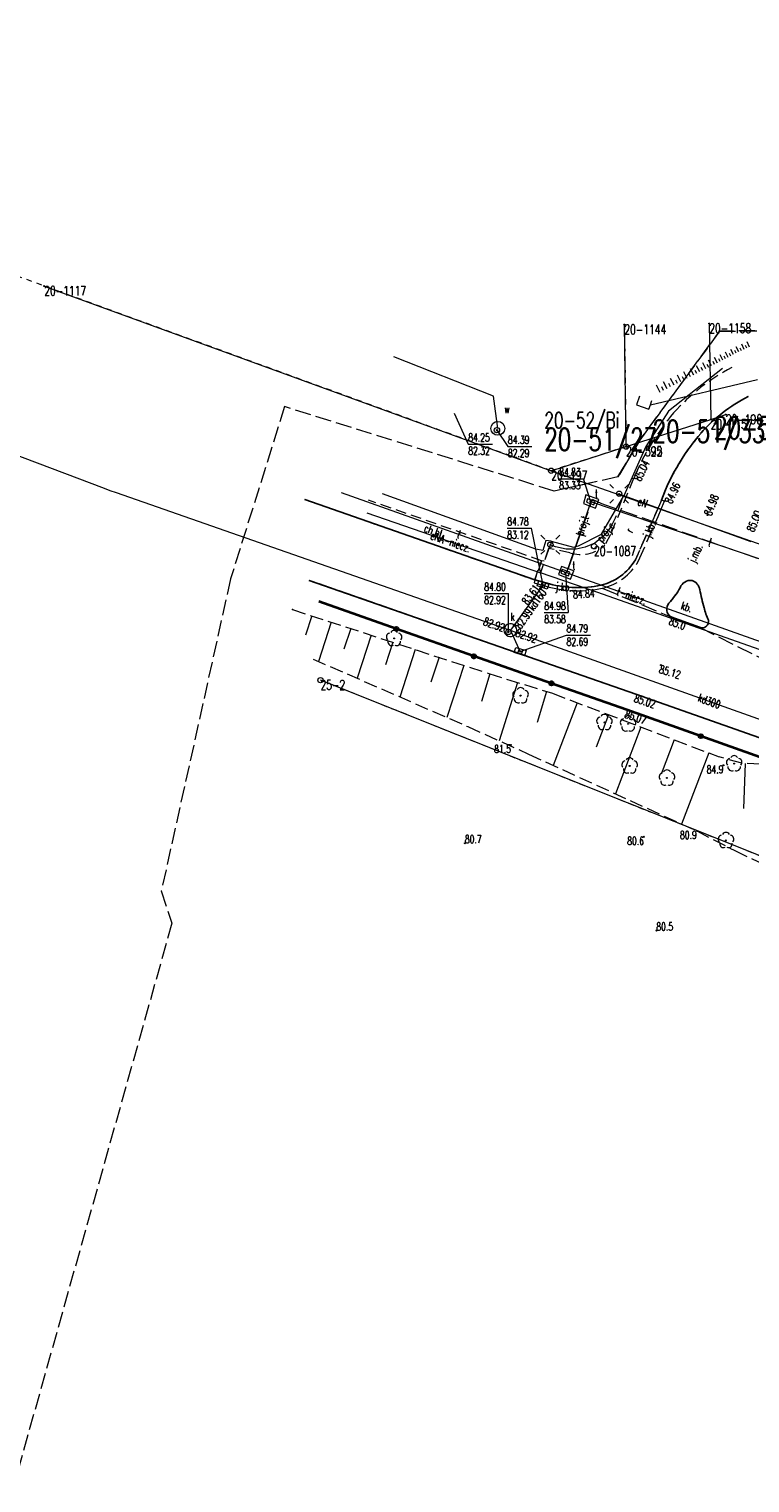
# Model space of a CAD drawing. Header units: metres. Extents: x 7505752 to 7507120, y 5839999 to 5840598.
# Tile 3 of 35: x 7505919 to 7505987, y 5840368 to 5840504. Entities that reach past the tile are written whole.
import ezdxf
from ezdxf.enums import TextEntityAlignment as Align

# ---------------------------------------------------------------- set-up
doc = ezdxf.new("R2010")
doc.units = ezdxf.units.M
for name, pattern in [('2_1', [0]), ('2_OTKC', [1.5, 1, -0.5]), ('2_OTKG', [1.5, 1, -0.5]), ('2_OTKJ', [2, 1.5, -0.5]), ('2_OTKK', [0]), ('2_OTKU', [2, 1.5, -0.5]), ('2_OTRK', [1.75, 1.25, -0.5]), ('2_OTRKG', [1.75, 1.25, -0.5]), ('4_SUEP_A', [0]), ('4_SUKP', [0]), ('4_SULL', [0]), ('4_SUPK', [0]), ('4_SUPP_P', [2, 1.5, -0.5]), ('4_SUTP_A', [0]), ('4_SUWP', [0]), ('GDE', [0]), ('GUZ', [1, 0.5, -0.5])]:
    doc.linetypes.add(name, pattern=pattern)
doc.layers.get('0').update_dxf_attribs({"color": 250, "linetype": 'CONTINUOUS', "lineweight": 100})
for name, color, linetype, lineweight in [('Dzialki', 7, 'GDE', 18), ('Numery_dzialek', 7, 'CONTINUOUS', 20), ('Numery_punktow', 7, 'CONTINUOUS', 9), ('OTK_E_T_0', 7, 'CONTINUOUS', 0), ('OTK_E_T_1', 7, 'CONTINUOUS', 0), ('OTK_E_T_2', 7, 'CONTINUOUS', 0), ('OTK_E_T_3', 7, 'CONTINUOUS', 0), ('OTK_L_0', 7, '2_OTKJ', 18), ('OTK_L_1', 7, '2_OTKK', 25), ('OTK_L_2', 7, '2_OTKC', 18), ('OTK_L_3', 7, '2_OTKG', 18), ('OTK_L_4', 7, '2_OTKU', 18), ('OTO_L_0', 7, 'CONTINUOUS', 35), ('OTR_L_1', 7, '2_OTRK', 18), ('OTR_T_0', 7, 'CONTINUOUS', 18), ('OTR_T_1', 7, 'CONTINUOUS', 18), ('P_SUEP_E_T_0', 1, 'CONTINUOUS', 0), ('P_SUEP_L_0', 1, '4_SUPP_P', 18), ('Punkty', 7, 'CONTINUOUS', 18), ('SUE_T_3', 7, 'CONTINUOUS', 18), ('SUEP_E_T_0', 1, 'CONTINUOUS', 0), ('SUEP_L_0', 1, '4_SUEP_A', 18), ('SUL_L_0', 7, '4_SULL', 18), ('SUP_E_T_1', 7, 'CONTINUOUS', 0), ('SUP_L_1', 7, '4_SUPK', 18), ('SUP_T_4', 7, 'CONTINUOUS', 18), ('SUWP_L_0', 5, '4_SUWP', 18), ('SUWR_T_0', 5, 'CONTINUOUS', 18)]:
    doc.layers.add(name, color=color, linetype=linetype, lineweight=lineweight)
for name, color, linetype, lineweight, true_color in [('Numery_uzytkow', 96, 'CONTINUOUS', 15, 0x008000), ('OTZ_T_0', 96, 'CONTINUOUS', 18, 0x008000), ('P_SUGP_L_0', 52, '4_SUPP_P', 18, 0xbfbf00), ('P_SUTP_E_T_0', 30, 'CONTINUOUS', 0, 0xff9100), ('P_SUTP_L_0', 30, '4_SUPP_P', 18, 0xff9100), ('SUK_T_1', 36, 'CONTINUOUS', 18, 0x803300), ('SUKP_E_T_0', 36, 'CONTINUOUS', 0, 0x803300), ('SUKP_L_0', 36, '4_SUKP', 18, 0x803300), ('SUKR_T_0', 36, 'CONTINUOUS', 18, 0x803300), ('SUTP_E_T_0', 30, 'CONTINUOUS', 0, 0xff9100), ('SUTP_L_0', 30, '4_SUTP_A', 18, 0xff9100), ('SUTR_T_0', 30, 'CONTINUOUS', 18, 0xff9100), ('Uzytki', 96, 'GUZ', 18, 0x008000)]:
    doc.layers.add(name, color=color, linetype=linetype, lineweight=lineweight, true_color=true_color)
doc.styles.get("Standard").update_dxf_attribs({"font": 'Simplex.SHX', "width": 0.75})

# ---------------------------------------------------------------- blocks, each defined once
blk = doc.blocks.new('GRT')
at = {"linetype": 'CONTINUOUS'}
blk.add_circle((0, 0), 0.25, dxfattribs=at)
blk = doc.blocks.new('GRO')
at = {"linetype": 'CONTINUOUS'}
blk.add_circle((0, 0), 0.045, dxfattribs=at)
blk = doc.blocks.new('2_OTRN')
at = {"linetype": 'CONTINUOUS'}
blk.add_circle((0, 0), 0.045, dxfattribs=at)
blk = doc.blocks.new('2_OTRS')
at = {"linetype": 'CONTINUOUS'}
blk.add_circle((0, 0), 0.045, dxfattribs=at)
blk = doc.blocks.new('2_OTZL')
at = {"linetype": 'CONTINUOUS'}
blk.add_circle((0, 0), 0.045, dxfattribs=at)
for centre, start, end in [((-0.36, 0.12), 102.1445, 221.86), ((0, 0.38), 30.1401, 149.8599), ((0.36, 0.12), 318.14, 77.8555), ((-0.22, -0.3), 174.1482, 293.8542), ((0.22, -0.3), 246.1458, 5.8518)]:
    blk.add_arc(centre, 0.375, start, end, dxfattribs=at)
blk = doc.blocks.new('4_SUEO_W')
at = {"linetype": 'CONTINUOUS'}
for p, q in [((-0.53035, 0.53035), (-0.8839, 0.8839)), ((0.53035, 0.53035), (0.8839, 0.8839)), ((-0.53035, -0.53035), (-0.8839, -0.8839)), ((0.53035, -0.53035), (0.8839, -0.8839))]:
    blk.add_line(p, q, dxfattribs=at)
blk.add_circle((0, 0), 0.025, dxfattribs=at)
blk = doc.blocks.new('4_SUPP')
at = {"linetype": 'CONTINUOUS'}
blk.add_circle((0, 0), 0.25, dxfattribs=at)
blk = doc.blocks.new('4_SUKK')
at = {"linetype": 'CONTINUOUS'}
for p, q in [((-0.5, -0.25), (-0.5, 0.25)), ((-0.5, 0.25), (0.5, 0.25)), ((-0.175, 0.25), (-0.175, -0.25)), ((0.175, 0.25), (0.175, -0.25)), ((0.5, 0.25), (0.5, -0.25)), ((0.5, -0.25), (-0.5, -0.25))]:
    blk.add_line(p, q, dxfattribs=at)
blk = doc.blocks.new('4_SUPS')
at = {"linetype": 'CONTINUOUS'}
blk.add_circle((0, 0), 0.0625, dxfattribs=at)
blk = doc.blocks.new('4_SUPW')
at = {"linetype": 'CONTINUOUS'}
blk.add_circle((0, 0), 0.25, dxfattribs=at)
blk = doc.blocks.new('4_SUPW_B')
at = {"linetype": 'CONTINUOUS'}
for p, q in [((0.375, 0.175), (-0.375, 0.175)), ((-0.375, 0.175), (-0.375, -0.175)), ((0.375, -0.175), (0.375, 0.175)), ((-0.375, -0.175), (0.375, -0.175))]:
    blk.add_line(p, q, dxfattribs=at)

msp = doc.modelspace()

# ---------------------------------------------------------------- linework, layer by layer
at = {"layer": 'Dzialki'}
for p, q in [((7505920.6, 5840480.19), (7505968.28, 5840462.83)), ((7505975.32, 5840465.09), (7505975.16, 5840476.56)), ((7505983.15, 5840476.67), (7505983.28, 5840467.65)), ((7505975.32, 5840465.09), (7505983.28, 5840467.65)), ((7505983.28, 5840467.65), (7505984.7, 5840468.1)), ((7505968.28, 5840462.83), (7505975.32, 5840465.09)), ((7505968.28, 5840462.83), (7506081.03, 5840423.23)), ((7506106.97, 5840379.02), (7505946.58, 5840443.14))]:
    msp.add_line(p, q, dxfattribs=at)
at = {"layer": 'OTK_L_0', "linetype": '2_OTKJ'}
for p, q in [((7505979.02, 5840461.04), (7505978.65, 5840460.07)), ((7505966.73, 5840452.56), (7505945.1, 5840460.13)), ((7505978.65, 5840460.07), (7505978.04, 5840458.62)), ((7505978.33, 5840458.51), (7505978.93, 5840459.97)), ((7505978.93, 5840459.97), (7505978.65, 5840460.07)), ((7505978.04, 5840458.62), (7505976.2, 5840454.45)), ((7505976.47, 5840454.3), (7505978.33, 5840458.51)), ((7505966.73, 5840452.56), (7505966.67, 5840452.29)), ((7505968.13, 5840452.19), (7505966.73, 5840452.56)), ((7505976.24, 5840441.82), (7505945.51, 5840452.52)), ((7505966.67, 5840452.29), (7505968.1, 5840451.88)), ((7505973.07, 5840451.79), (7505979.54, 5840449.08)), ((7505982.24, 5840448.11), (7505979.54, 5840449.08)), ((7505982.24, 5840448.11), (7505990.18, 5840444.11)), ((7506018.23, 5840427), (7505976.24, 5840441.82))]:
    msp.add_line(p, q, dxfattribs=at)
for centre, radius, start, end in [((7505993.46, 5840456.63), 14.76, 116.865, 138.8313), ((7505998.55, 5840452.46), 21.33, 139.4221, 156.2954), ((7505971.77, 5840457.08), 5.15, 282.9996, 329.3255), ((7505971.9, 5840456.94), 5.28, 282.8472, 330.0249), ((7505970.77, 5840462.22), 10.68, 255.5001, 282.425), ((7505970.81, 5840462.29), 10.45, 255.1668, 281.7305), ((7505972.76, 5840456.31), 8.87, 318.0217, 329.6421), ((7505981.4, 5840451.46), 1.06, 83.4826, 159.5017), ((7505981.16, 5840451.46), 1.11, 9.1177, 70.881), ((7506011.37, 5840457.64), 29.73, 191.6423, 194.9898), ((7505980, 5840449.81), 0.862, 138.6596, 237.9706), ((7505990.13, 5840451.89), 7.72, 194.5207, 203.7997), ((7505982.48, 5840448.65), 0.592, 338.2073, 11.7078), ((7505982.48, 5840448.65), 0.59, 245.8057, 338.2964)]:
    msp.add_arc(centre, radius, start, end, dxfattribs=at)
at = {"layer": 'OTK_L_1', "linetype": '2_OTKK'}
for p, q in [((7505978.65, 5840460.07), (7505979.02, 5840461.04)), ((7505966.73, 5840452.56), (7505945.1, 5840460.13)), ((7505966.73, 5840452.56), (7505968.13, 5840452.19)), ((7505976.24, 5840441.82), (7505945.51, 5840452.52)), ((7505982.24, 5840448.11), (7505979.54, 5840449.08)), ((7506018.23, 5840427), (7505976.24, 5840441.82))]:
    msp.add_line(p, q, dxfattribs=at)
for centre, radius, start, end in [((7505993.46, 5840456.63), 14.76, 116.865, 138.8313), ((7505998.55, 5840452.46), 21.33, 139.4221, 156.2954), ((7505971.77, 5840457.08), 5.15, 282.9996, 329.3255), ((7505970.81, 5840462.29), 10.45, 255.1668, 281.7305), ((7505972.76, 5840456.31), 8.87, 318.0217, 329.6421), ((7505981.4, 5840451.46), 1.06, 83.4826, 159.5017), ((7505981.16, 5840451.46), 1.11, 9.1177, 70.881), ((7506011.37, 5840457.64), 29.73, 191.6423, 194.9898), ((7505980, 5840449.81), 0.862, 138.6596, 237.9706), ((7505990.13, 5840451.89), 7.72, 194.5207, 203.7997), ((7505982.48, 5840448.65), 0.592, 338.2073, 11.7078), ((7505982.48, 5840448.65), 0.59, 245.8057, 338.2964)]:
    msp.add_arc(centre, radius, start, end, dxfattribs=at)
at = {"layer": 'OTK_L_2', "linetype": '2_OTKC'}
for p, q in [((7505945.1, 5840460.13), (7505966.73, 5840452.56)), ((7505967.38, 5840454.37), (7505951.09, 5840460.05)), ((7505966.73, 5840452.56), (7505967.38, 5840454.37))]:
    msp.add_line(p, q, dxfattribs=at)
at = {"layer": 'OTK_L_3', "linetype": '2_OTKG'}
for p, q in [((7505976.02, 5840462.09), (7505973.86, 5840456.83)), ((7505978.65, 5840460.07), (7505979.02, 5840461.04)), ((7505978.04, 5840458.62), (7505978.65, 5840460.07)), ((7505976.2, 5840454.45), (7505978.04, 5840458.62)), ((7505973.86, 5840456.83), (7505973.31, 5840455.82)), ((7505968.02, 5840455.53), (7505967.62, 5840454.32)), ((7505970.03, 5840455.11), (7505968.02, 5840455.53)), ((7505967.38, 5840454.37), (7505966.73, 5840452.56)), ((7505967.62, 5840454.32), (7505967.38, 5840454.37)), ((7505966.73, 5840452.56), (7505968.13, 5840452.19))]:
    msp.add_line(p, q, dxfattribs=at)
for centre, radius, start, end in [((7505994.22, 5840455.41), 19.32, 117.6353, 138.2889), ((7505993.46, 5840456.63), 14.76, 116.865, 138.8313), ((7505998.44, 5840452.6), 24.35, 139.9619, 157.0513), ((7505998.55, 5840452.46), 21.33, 139.4221, 156.2954), ((7505971.06, 5840458.3), 3.35, 252.1999, 312.2281), ((7505971.77, 5840457.08), 5.15, 282.9996, 329.3255), ((7505970.81, 5840462.29), 10.45, 255.1668, 281.7305)]:
    msp.add_arc(centre, radius, start, end, dxfattribs=at)
at = {"layer": 'OTK_L_4', "linetype": '2_OTKU'}
msp.add_line((7505979.54, 5840449.08), (7505982.24, 5840448.11), dxfattribs=at)
for centre, radius, start, end in [((7505972.76, 5840456.31), 8.87, 318.0217, 329.6421), ((7505981.4, 5840451.46), 1.06, 83.4826, 159.5017), ((7505981.16, 5840451.46), 1.11, 9.1177, 70.881), ((7506011.37, 5840457.64), 29.73, 191.6423, 194.9898), ((7505980, 5840449.81), 0.862, 138.6596, 237.9706), ((7505990.13, 5840451.89), 7.72, 194.5207, 203.7997), ((7505982.48, 5840448.65), 0.592, 338.2073, 11.7078), ((7505982.48, 5840448.65), 0.59, 245.8057, 338.2964)]:
    msp.add_arc(centre, radius, start, end, dxfattribs=at)
at = {"layer": 'OTO_L_0'}
for p, q in [((7505953.71, 5840447.96), (7505946.41, 5840450.52)), ((7505961.01, 5840445.39), (7505953.71, 5840447.96)), ((7505968.31, 5840442.83), (7505961.01, 5840445.39)), ((7505975.38, 5840440.34), (7505968.31, 5840442.83)), ((7505982.35, 5840437.87), (7505975.38, 5840440.34)), ((7505989.32, 5840435.4), (7505982.35, 5840437.87))]:
    msp.add_line(p, q, dxfattribs=at)
for centre in [(7505953.71, 5840447.96), (7505961.01, 5840445.39), (7505968.31, 5840442.83), (7505982.35, 5840437.87)]:
    msp.add_circle(centre, 0.17, dxfattribs=at)
at = {"layer": 'OTR_L_1', "linetype": '2_1'}
for p, q in [((7505985.92, 5840473.99), (7505985.67, 5840474.48)), ((7505986.42, 5840474.23), (7505986.2, 5840474.73)), ((7505986.67, 5840474.34), (7505986.56, 5840474.59)), ((7505986.92, 5840474.45), (7505986.7, 5840474.95)), ((7505983.37, 5840472.68), (7505983.09, 5840473.22)), ((7505983.64, 5840472.82), (7505983.51, 5840473.09)), ((7505983.91, 5840472.95), (7505983.64, 5840473.48)), ((7505984.17, 5840473.09), (7505984.04, 5840473.35)), ((7505984.43, 5840473.22), (7505984.16, 5840473.73)), ((7505984.68, 5840473.35), (7505984.55, 5840473.6)), ((7505984.93, 5840473.48), (7505984.68, 5840473.98)), ((7505985.18, 5840473.61), (7505985.05, 5840473.86)), ((7505985.43, 5840473.74), (7505985.18, 5840474.24)), ((7505985.67, 5840473.87), (7505985.55, 5840474.12)), ((7505986.17, 5840474.11), (7505986.04, 5840474.36)), ((7505980.47, 5840471.19), (7505980.15, 5840471.82)), ((7505981.08, 5840471.51), (7505980.77, 5840472.12)), ((7505981.38, 5840471.66), (7505981.23, 5840471.96)), ((7505981.68, 5840471.81), (7505981.37, 5840472.4)), ((7505981.97, 5840471.96), (7505981.82, 5840472.25)), ((7505982.26, 5840472.11), (7505981.96, 5840472.69)), ((7505982.54, 5840472.25), (7505982.4, 5840472.54)), ((7505982.82, 5840472.4), (7505982.54, 5840472.96)), ((7505983.1, 5840472.54), (7505982.96, 5840472.82)), ((7505978.52, 5840470.19), (7505978.17, 5840470.88)), ((7505978.85, 5840470.37), (7505978.68, 5840470.7)), ((7505979.18, 5840470.54), (7505978.85, 5840471.2)), ((7505979.51, 5840470.7), (7505979.34, 5840471.03)), ((7505979.83, 5840470.87), (7505979.5, 5840471.51)), ((7505980.15, 5840471.03), (7505979.99, 5840471.35)), ((7505980.78, 5840471.35), (7505980.62, 5840471.66)), ((7505945.76, 5840449.18), (7505945.17, 5840447.36)), ((7505947.58, 5840448.59), (7505946.38, 5840444.9)), ((7505949.42, 5840447.99), (7505948.79, 5840446.06)), ((7505951.35, 5840447.36), (7505950.03, 5840443.31)), ((7505953.38, 5840446.7), (7505952.69, 5840444.58)), ((7505955.5, 5840446.01), (7505954.05, 5840441.55)), ((7505957.73, 5840445.29), (7505956.97, 5840442.95)), ((7505960.07, 5840444.53), (7505958.47, 5840439.63)), ((7505962.52, 5840443.73), (7505961.71, 5840441.14)), ((7505965.11, 5840442.93), (7505963.4, 5840437.43)), ((7505967.85, 5840442.07), (7505966.95, 5840439.15)), ((7505970.72, 5840441.02), (7505968.48, 5840435.12)), ((7505973.67, 5840439.89), (7505972.51, 5840436.85)), ((7505976.72, 5840438.73), (7505974.32, 5840432.45)), ((7505979.86, 5840437.54), (7505978.62, 5840434.29)), ((7505983.1, 5840436.3), (7505980.55, 5840429.61)), ((7505986.52, 5840435.31), (7505986.36, 5840431.06))]:
    msp.add_line(p, q, dxfattribs=at)
at = {"layer": 'OTR_L_1', "linetype": '2_OTRKG'}
for p, q in [((7505943.94, 5840449.77), (7505962.42, 5840443.76)), ((7505962.42, 5840443.76), (7505968.4, 5840441.9)), ((7505968.4, 5840441.9), (7505984.09, 5840435.92)), ((7505986.21, 5840435.32), (7505984.09, 5840435.92)), ((7505987.97, 5840435.25), (7505986.21, 5840435.32))]:
    msp.add_line(p, q, dxfattribs=at)
at = {"layer": 'OTR_L_1', "linetype": '2_OTRK'}
for p, q in [((7505945.89, 5840445.12), (7505960.44, 5840438.77)), ((7505960.44, 5840438.77), (7505966.16, 5840436.18)), ((7505966.16, 5840436.18), (7505981.97, 5840428.96)), ((7505981.97, 5840428.96), (7505985.55, 5840427.11)), ((7505985.55, 5840427.11), (7506000.09, 5840420.21))]:
    msp.add_line(p, q, dxfattribs=at)
at = {"layer": 'OTR_L_1', "linetype": '2_1'}
msp.add_point((7505943.94, 5840449.77), dxfattribs=at)
at = {"layer": 'P_SUEP_L_0', "linetype": '4_SUPP_P'}
for p, q in [((7505975.04, 5840460.49), (7505974.3, 5840458.37)), ((7505974.3, 5840458.37), (7505973.9, 5840457.54)), ((7505973.3, 5840456.76), (7505972.37, 5840456.03)), ((7505973.9, 5840457.54), (7505973.3, 5840456.76)), ((7505968.18, 5840455.86), (7505967.26, 5840453.24)), ((7505968.69, 5840455.68), (7505968.18, 5840455.86)), ((7505969.69, 5840455.45), (7505968.69, 5840455.68)), ((7505970.62, 5840455.46), (7505969.69, 5840455.45)), ((7505971.47, 5840455.63), (7505970.62, 5840455.46)), ((7505972.37, 5840456.03), (7505971.47, 5840455.63))]:
    msp.add_line(p, q, dxfattribs=at)
at = {"layer": 'P_SUGP_L_0', "linetype": '4_SUPP_P'}
for p, q in [((7505976.48, 5840465.49), (7505984.12, 5840475.94)), ((7505984.12, 5840475.94), (7505976.75, 5840465.93)), ((7506001.44, 5840476.19), (7505984.12, 5840475.94)), ((7505984.12, 5840475.94), (7506001.44, 5840476.19)), ((7505943.2, 5840468.86), (7505938.12, 5840452.65)), ((7505943.2, 5840468.86), (7505938.12, 5840452.65)), ((7505968.57, 5840460.91), (7505943.2, 5840468.86)), ((7505968.57, 5840460.91), (7505943.2, 5840468.86)), ((7505976.75, 5840465.93), (7505974.55, 5840462.25)), ((7505976.48, 5840465.49), (7505974.55, 5840462.25)), ((7505974.55, 5840462.25), (7505976.48, 5840465.49)), ((7505974.55, 5840462.25), (7505968.57, 5840460.91)), ((7505974.55, 5840462.25), (7505971.72, 5840461.62)), ((7505971.72, 5840461.62), (7505968.57, 5840460.91)), ((7505938.12, 5840452.65), (7505931.61, 5840423.32)), ((7505938.12, 5840452.65), (7505931.61, 5840423.32)), ((7505931.61, 5840423.32), (7505932.61, 5840420.3)), ((7505931.61, 5840423.32), (7505932.61, 5840420.3)), ((7505932.61, 5840420.3), (7505917.79, 5840367.66)), ((7505932.61, 5840420.3), (7505917.79, 5840367.66))]:
    msp.add_line(p, q, dxfattribs=at)
at = {"layer": 'P_SUTP_L_0', "linetype": '4_SUPP_P'}
for p, q in [((7505969.93, 5840453.77), (7505971.94, 5840459.49)), ((7505971.94, 5840459.49), (7505972.13, 5840460.16)), ((7505972.13, 5840460.16), (7505973.02, 5840459.75)), ((7505973.02, 5840459.75), (7506046.29, 5840433.99)), ((7505969.72, 5840453.25), (7505969.93, 5840453.77))]:
    msp.add_line(p, q, dxfattribs=at)
at = {"layer": 'SUEP_L_0', "linetype": '4_SUEP_A'}
for p, q in [((7505984.39, 5840472.43), (7505979.31, 5840468.44)), ((7505979.31, 5840468.44), (7505977.19, 5840465.1)), ((7505977.19, 5840465.1), (7505975.12, 5840460.47)), ((7505966.84, 5840455.44), (7505952.4, 5840460.66)), ((7505973.02, 5840456.85), (7505975.12, 5840460.47)), ((7505974.67, 5840460.66), (7505975.12, 5840460.47)), ((7505987.08, 5840456.14), (7505975.12, 5840460.47)), ((7505950.94, 5840458.88), (7505967.26, 5840453.24)), ((7505970.85, 5840455.78), (7505973.02, 5840456.85)), ((7505967.49, 5840455.32), (7505966.84, 5840455.44)), ((7505967.78, 5840456.27), (7505967.49, 5840455.32)), ((7505968.28, 5840456.19), (7505967.78, 5840456.27)), ((7505968.28, 5840456.19), (7505968.2, 5840455.87)), ((7505968.28, 5840456.19), (7505970.37, 5840455.65)), ((7505970.37, 5840455.65), (7505970.85, 5840455.78)), ((7505972.67, 5840451.37), (7505967.26, 5840453.24)), ((7505996.54, 5840442.93), (7505972.67, 5840451.37))]:
    msp.add_line(p, q, dxfattribs=at)
at = {"layer": 'SUKP_L_0', "linetype": '4_SUKP'}
for p, q in [((7505891.3, 5840474.36), (7505926.22, 5840461.18)), ((7505926.22, 5840461.18), (7505926.78, 5840460.97)), ((7505926.78, 5840460.97), (7505927.35, 5840460.77)), ((7505927.35, 5840460.77), (7505963.87, 5840448.03)), ((7505967.27, 5840451.76), (7505964.79, 5840448.32)), ((7505967.51, 5840452.08), (7505967.27, 5840451.76)), ((7505963.87, 5840448.03), (7505964.44, 5840447.84)), ((7505964.79, 5840448.32), (7505964.44, 5840447.84)), ((7505964.69, 5840447.29), (7505964.44, 5840447.84)), ((7505964.44, 5840447.84), (7505965, 5840447.63)), ((7505965.36, 5840445.83), (7505964.69, 5840447.29)), ((7505965, 5840447.63), (7506001.3, 5840434.69))]:
    msp.add_line(p, q, dxfattribs=at)
at = {"layer": 'SUKR_T_0', "linetype": 'CONTINUOUS', "lineweight": 0}
for p, q in [((7505959.15, 5840468.25), (7505960.48, 5840465.33)), ((7505960.48, 5840465.33), (7505962.76, 5840465.33)), ((7505964.14, 5840457.43), (7505966.42, 5840457.43)), ((7505967.51, 5840452.08), (7505966.42, 5840457.43)), ((7505961.98, 5840451.29), (7505964.26, 5840451.29)), ((7505964.26, 5840447.67), (7505964.26, 5840451.29)), ((7505965.36, 5840445.83), (7505969.73, 5840447.38)), ((7505969.73, 5840447.38), (7505971.98, 5840447.38))]:
    msp.add_line(p, q, dxfattribs=at)
at = {"layer": 'SUL_L_0', "linetype": '4_SULL'}
msp.add_line((7505977.61, 5840469.01), (7505987.68, 5840471.41), dxfattribs=at)
at = {"layer": 'SUP_L_1', "linetype": '4_SUPK'}
for p, q in [((7505976.59, 5840469.83), (7505976.31, 5840469.02)), ((7505976.31, 5840469.02), (7505977.47, 5840468.61)), ((7505977.47, 5840468.61), (7505977.61, 5840469.01)), ((7505977.61, 5840469.01), (7505977.74, 5840469.42)), ((7505971.55, 5840460.55), (7505971.31, 5840459.74)), ((7505971.31, 5840459.74), (7505972.45, 5840459.31)), ((7505972.75, 5840460.11), (7505971.55, 5840460.55)), ((7505972.45, 5840459.31), (7505972.75, 5840460.11)), ((7505969.26, 5840453.82), (7505968.96, 5840453.06)), ((7505968.96, 5840453.06), (7505970.11, 5840452.62)), ((7505970.4, 5840453.42), (7505969.26, 5840453.82)), ((7505970.11, 5840452.62), (7505970.4, 5840453.42))]:
    msp.add_line(p, q, dxfattribs=at)
msp.add_circle((7505963.26, 5840466.81), 0.65, dxfattribs=at)
for start, end in [(160.7787, 234.1498), (54.1498, 160.7787), (234.1498, 294.7606), (294.7606, 340.3725), (340.3725, 54.1498)]:
    msp.add_arc((7505964.44, 5840447.84), 0.6, start, end, dxfattribs=at)
at = {"layer": 'SUTP_L_0', "linetype": '4_SUTP_A'}
for p, q in [((7505948.54, 5840460.78), (7505968.81, 5840453.57)), ((7505972, 5840459.91), (7505969.72, 5840453.25)), ((7505995.23, 5840452.05), (7505972, 5840459.91)), ((7505968.81, 5840453.57), (7505969.72, 5840453.25)), ((7505969.72, 5840453.25), (7505970.62, 5840452.92)), ((7505970.62, 5840452.92), (7505996.77, 5840443.62))]:
    msp.add_line(p, q, dxfattribs=at)
at = {"layer": 'SUTR_T_0', "linetype": 'CONTINUOUS', "lineweight": 0}
for p, q in [((7505969.03, 5840462.08), (7505971.31, 5840462.08)), ((7505972, 5840459.91), (7505971.31, 5840462.08)), ((7505969.61, 5840453.24), (7505969.88, 5840449.5)), ((7505967.63, 5840449.5), (7505969.88, 5840449.5))]:
    msp.add_line(p, q, dxfattribs=at)
at = {"layer": 'SUWP_L_0', "linetype": '4_SUWP'}
for p, q in [((7505962.86, 5840469.85), (7505953.47, 5840473.55)), ((7505963.26, 5840466.81), (7505962.86, 5840469.85))]:
    msp.add_line(p, q, dxfattribs=at)
at = {"layer": 'SUWR_T_0', "linetype": 'CONTINUOUS', "lineweight": 0}
for p, q in [((7505963.18, 5840466.64), (7505964.21, 5840465.11)), ((7505964.21, 5840465.11), (7505966.46, 5840465.11))]:
    msp.add_line(p, q, dxfattribs=at)
at = {"layer": 'Uzytki'}
for p, q in [((7505968.28, 5840462.83), (7505854.25, 5840504.35)), ((7505975.16, 5840476.56), (7505975.32, 5840465.09)), ((7505975.32, 5840465.09), (7505968.28, 5840462.83)), ((7506106.97, 5840379.02), (7505946.58, 5840443.14))]:
    msp.add_line(p, q, dxfattribs=at)

# ---------------------------------------------------------------- block references
at = {"layer": 'OTR_T_0'}
for p in [(7505976.02, 5840462.09), (7505978.93, 5840459.97), (7505982.97, 5840458.66), (7505970.31, 5840451.55), (7505978.59, 5840444.56), (7505976.24, 5840441.82), (7505975.38, 5840440.34)]:
    msp.add_blockref('2_OTRS', p, dxfattribs=at)
at = {"layer": 'OTR_T_1'}
for p in [(7505979.54, 5840449.08), (7505964.49, 5840437.05), (7505984.48, 5840435.13), (7505977, 5840428.41), (7505981.97, 5840428.96), (7505960.16, 5840427.81), (7505978.17, 5840419.59)]:
    msp.add_blockref('2_OTRN', p, dxfattribs=at)
at = {"layer": 'OTZ_T_0'}
for p in [(7505953.51, 5840447.06), (7505965.4, 5840441.68), (7505973.29, 5840439.16), (7505975.51, 5840439.03), (7505975.66, 5840435.08), (7505985.49, 5840435.29), (7505979.17, 5840433.94), (7505984.72, 5840428.07)]:
    msp.add_blockref('2_OTZL', p, dxfattribs=at)
at = {"layer": 'Punkty'}
for name, p in [('GRO', (7505920.6, 5840480.19)), ('GRO', (7505975.16, 5840476.56)), ('GRO', (7505983.15, 5840476.67)), ('GRO', (7505983.28, 5840467.65)), ('GRO', (7505984.7, 5840468.1)), ('GRT', (7505975.32, 5840465.09)), ('GRO', (7505975.32, 5840465.09)), ('GRT', (7505968.28, 5840462.83)), ('GRT', (7505972.31, 5840455.73)), ('GRT', (7505946.58, 5840443.14))]:
    msp.add_blockref(name, p, dxfattribs=at)
at = {"layer": 'SUE_T_3'}
for name, p in [('4_SUEO_W', (7505974.67, 5840460.66)), ('4_SUPP', (7505974.67, 5840460.66)), ('4_SUEO_W', (7505968.2, 5840455.87)), ('4_SUPP', (7505968.2, 5840455.87))]:
    msp.add_blockref(name, p, dxfattribs=at)
at = {"layer": 'SUK_T_1'}
for p, rotation in [((7505967.51, 5840452.08), 341.78367033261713), ((7505965.36, 5840445.83), 342.3174769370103)]:
    msp.add_blockref('4_SUKK', p, dxfattribs=dict(at, rotation=rotation))
at = {"layer": 'SUKR_T_0'}
for p in [(7505967.27, 5840451.76), (7505967.51, 5840452.08), (7505963.87, 5840448.03), (7505964.26, 5840447.67), (7505964.79, 5840448.32), (7505965, 5840447.63), (7505965.36, 5840445.83)]:
    msp.add_blockref('4_SUPS', p, dxfattribs=at)
at = {"layer": 'SUP_T_4'}
for p in [(7505963.18, 5840466.64), (7505964.26, 5840447.67)]:
    msp.add_blockref('4_SUPW', p, dxfattribs=at)
for p, rotation in [((7505972, 5840459.91), 340.39774811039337), ((7505969.61, 5840453.24), 340.0670593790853)]:
    msp.add_blockref('4_SUPW_B', p, dxfattribs=dict(at, rotation=rotation))
at = {"layer": 'SUTR_T_0'}
for p in [(7505972, 5840459.91), (7505969.61, 5840453.24)]:
    msp.add_blockref('4_SUPS', p, dxfattribs=at)
at = {"layer": 'SUWR_T_0'}
msp.add_blockref('4_SUPS', (7505963.18, 5840466.64), dxfattribs=at)

# ---------------------------------------------------------------- texts
at = {"layer": 'Numery_dzialek', "width": 0.7}
for s, p in [('20-51/33', (7505977.82, 5840467.58)), ('20-51/31', (7505983.6, 5840467.91)), ('20-51/27', (7505967.64, 5840466.82))]:
    msp.add_text(s, height=2.1, dxfattribs=at).set_placement(p, align=Align.TOP_LEFT)
at = {"layer": 'Numery_punktow', "width": 0.7}
for s, p in [('20-1117', (7505920.6, 5840480.19)), ('20-1144', (7505975.16, 5840476.56)), ('20-1158', (7505983.15, 5840476.67)), ('20-1157', (7505983.28, 5840467.65)), ('20-196', (7505984.7, 5840468.1)), ('20-325', (7505975.32, 5840465.09)), ('20-592', (7505975.32, 5840465.09)), ('20-197', (7505968.28, 5840462.83)), ('20-1087', (7505972.31, 5840455.73)), ('25-2', (7505946.58, 5840443.14))]:
    msp.add_text(s, height=0.9, dxfattribs=at).set_placement(p, align=Align.TOP_LEFT)
at = {"layer": 'Numery_uzytkow', "width": 0.7}
msp.add_text('20-52/Bi', height=1.5, dxfattribs=at).set_placement((7505967.64, 5840466.82))
at = {"layer": 'OTK_E_T_0', "lineweight": 9, "width": 0.7}
for s, rotation, p in [('j.kb.', 67.9638, (7505977.6, 5840457.27)), ('j.mb.', 64.0577, (7505981.93, 5840455.04)), ('j.kb.', 355.2099, (7505969.46, 5840451.8))]:
    msp.add_text(s, height=0.75, rotation=rotation, dxfattribs=at).set_placement(p, align=Align.MIDDLE)
at = {"layer": 'OTK_E_T_1', "lineweight": 9, "width": 0.7}
msp.add_text('ch.bt.', height=0.75, rotation=339.9439, dxfattribs=at).set_placement((7505957.31, 5840457.13), align=Align.MIDDLE)
at = {"layer": 'OTK_E_T_2', "lineweight": 9, "width": 0.7}
msp.add_text('r', height=0.75, rotation=62.1403, dxfattribs=at).set_placement((7505975.63, 5840457.23), align=Align.MIDDLE)
at = {"layer": 'OTK_E_T_3', "lineweight": 9, "width": 0.7}
msp.add_text('kb.', height=0.75, rotation=341.9657, dxfattribs=at).set_placement((7505981.02, 5840450.02), align=Align.MIDDLE)
at = {"layer": 'OTR_T_0', "lineweight": 9, "width": 0.7}
for s, rotation, p in [('85.04', 64.3867, (7505976.02, 5840462.09)), ('84.96', 64.9999, (7505978.93, 5840459.97)), ('84.84', 4.1446, (7505970.31, 5840451.55)), ('85.12', 342.8842, (7505978.59, 5840444.56)), ('85.02', 342.5041, (7505976.24, 5840441.82)), ('85.07', 340.8341, (7505975.38, 5840440.34))]:
    msp.add_text(s, height=0.75, rotation=rotation, dxfattribs=at).set_placement(p, align=Align.TOP_LEFT)
msp.add_text('84.98', height=0.75, rotation=68.6498, dxfattribs=at).set_placement((7505982.97, 5840458.66), align=Align.MIDDLE_LEFT)
msp.add_text('85.00', height=0.75, rotation=66.7285, dxfattribs=at).set_placement((7505987.33, 5840457))
at = {"layer": 'OTR_T_1', "lineweight": 9, "width": 0.7}
msp.add_text('85.0', height=0.75, rotation=340.2387, dxfattribs=at).set_placement((7505979.54, 5840449.08), align=Align.TOP_LEFT)
for s, rotation, p in [('81.5', 0.4025, (7505964.49, 5840437.05)), ('84.9', 0.4031, (7505984.48, 5840435.13)), ('80.6', 0.4026, (7505977, 5840428.41)), ('80.9', 0.4027, (7505981.97, 5840428.96))]:
    msp.add_text(s, height=0.75, rotation=rotation, dxfattribs=at).set_placement(p, align=Align.TOP_RIGHT)
for s, rotation, p in [('80.7', 0.4016, (7505960.16, 5840427.81)), ('80.5', 0.402, (7505978.17, 5840419.59))]:
    msp.add_text(s, height=0.75, rotation=rotation, dxfattribs=at).set_placement(p)
at = {"layer": 'P_SUEP_E_T_0', "lineweight": 9, "width": 0.7}
msp.add_text('proj.e', height=0.75, rotation=51.4092, dxfattribs=at).set_placement((7505973.48, 5840457), align=Align.MIDDLE)
at = {"layer": 'P_SUTP_E_T_0', "lineweight": 9, "width": 0.7}
msp.add_text('proj.t', height=0.75, rotation=72.13, dxfattribs=at).set_placement((7505971.3, 5840457.65), align=Align.MIDDLE)
at = {"layer": 'SUEP_E_T_0', "lineweight": 9, "width": 0.7}
for s, rotation, p in [('eN', 340.1141, (7505976.88, 5840459.83)), ('eNA-niecz.', 340.9541, (7505958.83, 5840456.15))]:
    msp.add_text(s, height=0.75, rotation=rotation, dxfattribs=at).set_placement(p, align=Align.MIDDLE)
at = {"layer": 'SUKP_E_T_0', "lineweight": 9, "width": 0.7}
msp.add_text('kd160', height=0.75, rotation=54.1498, dxfattribs=at).set_placement((7505966.03, 5840450.04), align=Align.TOP_LEFT)
msp.add_text('kd300', height=0.75, rotation=340.3725, dxfattribs=at).set_placement((7505983.15, 5840441.16), align=Align.MIDDLE)
at = {"layer": 'SUKR_T_0', "lineweight": 9, "width": 0.7}
for s, p in [('84.25', (7505960.48, 5840466.33)), ('82.32', (7505960.48, 5840465.08)), ('84.78', (7505964.14, 5840458.43)), ('83.12', (7505964.14, 5840457.18)), ('84.80', (7505961.98, 5840452.29)), ('82.92', (7505961.98, 5840451.04)), ('84.79', (7505969.73, 5840448.38)), ('82.69', (7505969.73, 5840447.13))]:
    msp.add_text(s, height=0.75, dxfattribs=at).set_placement(p, align=Align.TOP_LEFT)
msp.add_text('83.61', height=0.75, rotation=53.17, dxfattribs=at).set_placement((7505967.27, 5840451.76), align=Align.RIGHT)
msp.add_text('82.92', height=0.75, rotation=340.6, dxfattribs=at).set_placement((7505963.87, 5840448.03), align=Align.MIDDLE_RIGHT)
msp.add_text('82.99', height=0.75, rotation=54.1, dxfattribs=at).set_placement((7505964.79, 5840448.32), align=Align.TOP_LEFT)
msp.add_text('82.92', height=0.75, rotation=341.32, dxfattribs=at).set_placement((7505965, 5840447.63), align=Align.MIDDLE_LEFT)
at = {"layer": 'SUP_E_T_1', "lineweight": 9, "width": 0.7}
for s, p in [('w', (7505963.87, 5840468.24)), ('t', (7505972.39, 5840460.3)), ('t', (7505970.27, 5840453.55)), ('k', (7505964.46, 5840448.73))]:
    msp.add_text(s, height=0.75, dxfattribs=at).set_placement(p)
at = {"layer": 'SUTP_E_T_0', "lineweight": 9, "width": 0.7}
for s, rotation, p in [('t', 340.4248, (7505959.61, 5840456.84)), ('t', 71.0791, (7505970.96, 5840456.87)), ('t', 341.3065, (7505983.22, 5840456.11)), ('t-niecz.', 340.42, (7505975.86, 5840451.06))]:
    msp.add_text(s, height=0.75, rotation=rotation, dxfattribs=at).set_placement(p, align=Align.MIDDLE)
at = {"layer": 'SUTR_T_0', "lineweight": 9, "width": 0.7}
for s, p in [('84.83', (7505969.03, 5840463.08)), ('83.33', (7505969.03, 5840461.83)), ('84.98', (7505967.63, 5840450.5)), ('83.58', (7505967.63, 5840449.25))]:
    msp.add_text(s, height=0.75, dxfattribs=at).set_placement(p, align=Align.TOP_LEFT)
at = {"layer": 'SUWR_T_0', "lineweight": 9, "width": 0.7}
for s, p in [('84.39', (7505964.21, 5840466.11)), ('82.29', (7505964.21, 5840464.86))]:
    msp.add_text(s, height=0.75, dxfattribs=at).set_placement(p, align=Align.TOP_LEFT)

doc.saveas('drawing.dxf')
